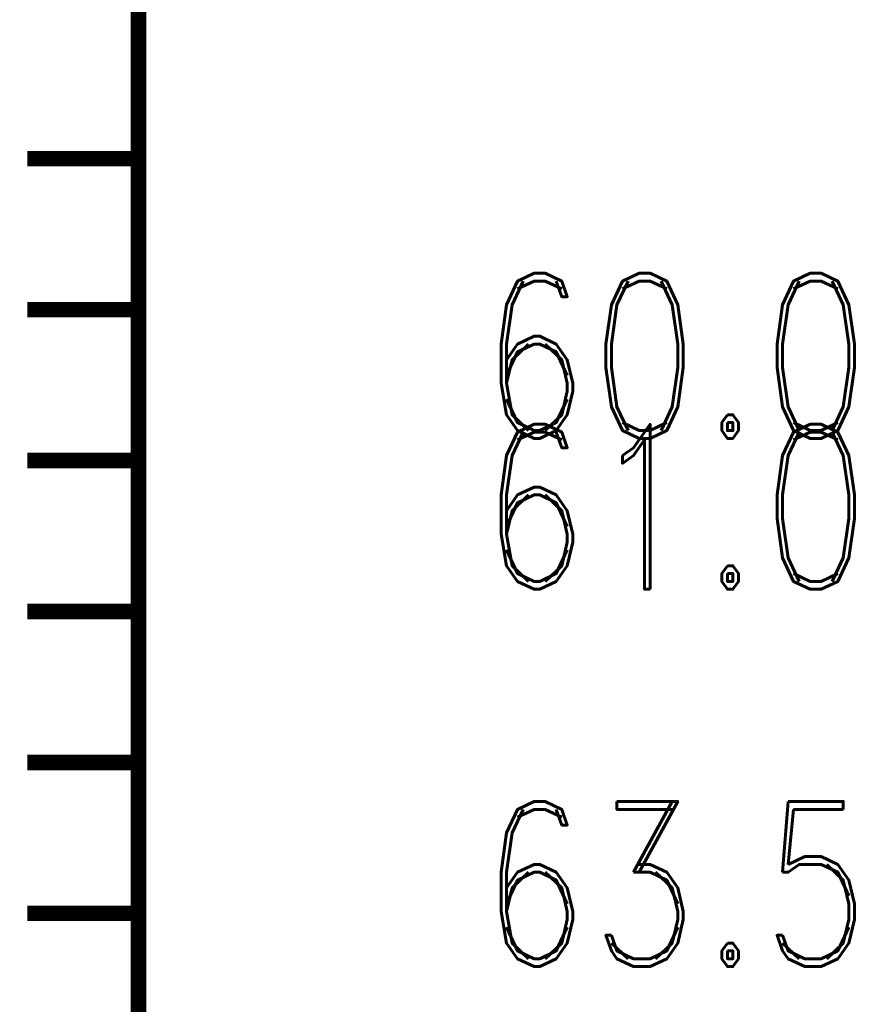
# Model space of a CAD drawing. Extents: x -2 to 113, y -136 to 16.
# Tile 28 of 256: x 6.35 to 11.93, y -89.24 to -82.72. Entities that reach past the tile are written whole.
import ezdxf
from ezdxf.enums import TextEntityAlignment as Align

# ---------------------------------------------------------------- set-up
doc = ezdxf.new("R2010")
doc.units = 0
doc.header["$MEASUREMENT"] = 0
doc.linetypes.add('SOLID', pattern=[0])
doc.layers.get('0').update_dxf_attribs({"linetype": 'SOLID'})
for name, color, linetype in [('1', 7, 'SOLID'), ('10', 7, 'SOLID'), ('11', 7, 'SOLID'), ('12', 7, 'SOLID'), ('13', 7, 'SOLID'), ('14', 7, 'SOLID'), ('15', 7, 'SOLID'), ('16', 7, 'SOLID'), ('17', 7, 'SOLID'), ('18', 7, 'SOLID'), ('19', 7, 'SOLID'), ('2', 7, 'SOLID'), ('20', 7, 'SOLID'), ('21', 7, 'SOLID'), ('22', 7, 'SOLID'), ('23', 7, 'SOLID'), ('24', 7, 'SOLID'), ('25', 7, 'SOLID'), ('26', 7, 'SOLID'), ('27', 7, 'SOLID'), ('28', 7, 'SOLID'), ('29', 7, 'SOLID'), ('3', 7, 'SOLID'), ('30', 7, 'SOLID'), ('31', 7, 'SOLID'), ('32', 7, 'SOLID'), ('33', 7, 'SOLID'), ('34', 7, 'SOLID'), ('35', 7, 'SOLID'), ('36', 7, 'SOLID'), ('37', 7, 'SOLID'), ('38', 7, 'SOLID'), ('39', 7, 'SOLID'), ('4', 7, 'SOLID'), ('40', 7, 'SOLID'), ('41', 7, 'SOLID'), ('42', 7, 'SOLID'), ('43', 7, 'SOLID'), ('44', 7, 'SOLID'), ('45', 7, 'SOLID'), ('46', 7, 'SOLID'), ('47', 7, 'SOLID'), ('48', 7, 'SOLID'), ('49', 7, 'SOLID'), ('5', 7, 'SOLID'), ('50', 7, 'SOLID'), ('51', 7, 'SOLID'), ('52', 7, 'SOLID'), ('53', 7, 'SOLID'), ('54', 7, 'SOLID'), ('55', 7, 'SOLID'), ('56', 7, 'SOLID'), ('57', 7, 'SOLID'), ('58', 7, 'SOLID'), ('59', 7, 'SOLID'), ('6', 7, 'SOLID'), ('60', 7, 'SOLID'), ('61', 7, 'SOLID'), ('62', 7, 'SOLID'), ('63', 7, 'SOLID'), ('64', 7, 'SOLID'), ('65', 7, 'SOLID'), ('66', 7, 'SOLID'), ('67', 7, 'SOLID'), ('68', 7, 'SOLID'), ('7', 7, 'SOLID'), ('8', 7, 'SOLID'), ('9', 7, 'SOLID')]:
    doc.layers.add(name, color=color, linetype=linetype)
doc.styles.add('ROMAND', font='romand', dxfattribs={"height": 1})

msp = doc.modelspace()

# ---------------------------------------------------------------- linework, layer by layer
at = {"color": 7, "linetype": 'SOLID', "const_width": 0.1029}
for points in [[(7.1354, -13.1385), (7.1354, -125.6385)], [(7.1354, -83.6385), (6.4001, -83.6385)], [(7.1354, -84.6385), (6.4001, -84.6385)], [(7.1354, -85.6385), (6.4001, -85.6385)], [(7.1354, -86.6385), (6.4001, -86.6385)], [(7.1354, -87.6385), (6.4001, -87.6385)], [(7.1354, -88.6385), (6.4001, -88.6385)]]:
    msp.add_lwpolyline(points, dxfattribs=at)
at = {"layer": '1', "color": 7, "linetype": 'SOLID', "const_width": 0.1029}
for points in [[(7.1354, -13.1385), (7.1354, -125.6385)], [(7.1354, -83.6385), (6.4001, -83.6385)], [(7.1354, -84.6385), (6.4001, -84.6385)], [(7.1354, -85.6385), (6.4001, -85.6385)], [(7.1354, -86.6385), (6.4001, -86.6385)], [(7.1354, -87.6385), (6.4001, -87.6385)], [(7.1354, -88.6385), (6.4001, -88.6385)]]:
    msp.add_lwpolyline(points, dxfattribs=at)
at = {"layer": '10', "color": 7, "linetype": 'SOLID', "const_width": 0.1029}
for points in [[(7.1354, -13.1385), (7.1354, -125.6385)], [(7.1354, -83.6385), (6.4001, -83.6385)], [(7.1354, -84.6385), (6.4001, -84.6385)], [(7.1354, -85.6385), (6.4001, -85.6385)], [(7.1354, -86.6385), (6.4001, -86.6385)], [(7.1354, -87.6385), (6.4001, -87.6385)], [(7.1354, -88.6385), (6.4001, -88.6385)]]:
    msp.add_lwpolyline(points, dxfattribs=at)
at = {"layer": '11', "color": 7, "linetype": 'SOLID', "const_width": 0.1029}
for points in [[(7.1354, -13.1385), (7.1354, -125.6385)], [(7.1354, -83.6385), (6.4001, -83.6385)], [(7.1354, -84.6385), (6.4001, -84.6385)], [(7.1354, -85.6385), (6.4001, -85.6385)], [(7.1354, -86.6385), (6.4001, -86.6385)], [(7.1354, -87.6385), (6.4001, -87.6385)], [(7.1354, -88.6385), (6.4001, -88.6385)]]:
    msp.add_lwpolyline(points, dxfattribs=at)
at = {"layer": '12', "color": 7, "linetype": 'SOLID', "const_width": 0.1029}
for points in [[(7.1354, -13.1385), (7.1354, -125.6385)], [(7.1354, -83.6385), (6.4001, -83.6385)], [(7.1354, -84.6385), (6.4001, -84.6385)], [(7.1354, -85.6385), (6.4001, -85.6385)], [(7.1354, -86.6385), (6.4001, -86.6385)], [(7.1354, -87.6385), (6.4001, -87.6385)], [(7.1354, -88.6385), (6.4001, -88.6385)]]:
    msp.add_lwpolyline(points, dxfattribs=at)
at = {"layer": '13', "color": 7, "linetype": 'SOLID', "const_width": 0.1029}
for points in [[(7.1354, -13.1385), (7.1354, -125.6385)], [(7.1354, -83.6385), (6.4001, -83.6385)], [(7.1354, -84.6385), (6.4001, -84.6385)], [(7.1354, -85.6385), (6.4001, -85.6385)], [(7.1354, -86.6385), (6.4001, -86.6385)], [(7.1354, -87.6385), (6.4001, -87.6385)], [(7.1354, -88.6385), (6.4001, -88.6385)]]:
    msp.add_lwpolyline(points, dxfattribs=at)
at = {"layer": '14', "color": 7, "linetype": 'SOLID', "const_width": 0.1029}
for points in [[(7.1354, -13.1385), (7.1354, -125.6385)], [(7.1354, -83.6385), (6.4001, -83.6385)], [(7.1354, -84.6385), (6.4001, -84.6385)], [(7.1354, -85.6385), (6.4001, -85.6385)], [(7.1354, -86.6385), (6.4001, -86.6385)], [(7.1354, -87.6385), (6.4001, -87.6385)], [(7.1354, -88.6385), (6.4001, -88.6385)]]:
    msp.add_lwpolyline(points, dxfattribs=at)
at = {"layer": '15', "color": 7, "linetype": 'SOLID', "const_width": 0.1029}
for points in [[(7.1354, -13.1385), (7.1354, -125.6385)], [(7.1354, -83.6385), (6.4001, -83.6385)], [(7.1354, -84.6385), (6.4001, -84.6385)], [(7.1354, -85.6385), (6.4001, -85.6385)], [(7.1354, -86.6385), (6.4001, -86.6385)], [(7.1354, -87.6385), (6.4001, -87.6385)], [(7.1354, -88.6385), (6.4001, -88.6385)]]:
    msp.add_lwpolyline(points, dxfattribs=at)
at = {"layer": '16', "color": 7, "linetype": 'SOLID', "const_width": 0.1029}
for points in [[(7.1354, -13.1385), (7.1354, -125.6385)], [(7.1354, -83.6385), (6.4001, -83.6385)], [(7.1354, -84.6385), (6.4001, -84.6385)], [(7.1354, -85.6385), (6.4001, -85.6385)], [(7.1354, -86.6385), (6.4001, -86.6385)], [(7.1354, -87.6385), (6.4001, -87.6385)], [(7.1354, -88.6385), (6.4001, -88.6385)]]:
    msp.add_lwpolyline(points, dxfattribs=at)
at = {"layer": '17', "color": 7, "linetype": 'SOLID', "const_width": 0.1029}
for points in [[(7.1354, -13.1385), (7.1354, -125.6385)], [(7.1354, -83.6385), (6.4001, -83.6385)], [(7.1354, -84.6385), (6.4001, -84.6385)], [(7.1354, -85.6385), (6.4001, -85.6385)], [(7.1354, -86.6385), (6.4001, -86.6385)], [(7.1354, -87.6385), (6.4001, -87.6385)], [(7.1354, -88.6385), (6.4001, -88.6385)]]:
    msp.add_lwpolyline(points, dxfattribs=at)
at = {"layer": '18', "color": 7, "linetype": 'SOLID', "const_width": 0.1029}
for points in [[(7.1354, -13.1385), (7.1354, -125.6385)], [(7.1354, -83.6385), (6.4001, -83.6385)], [(7.1354, -84.6385), (6.4001, -84.6385)], [(7.1354, -85.6385), (6.4001, -85.6385)], [(7.1354, -86.6385), (6.4001, -86.6385)], [(7.1354, -87.6385), (6.4001, -87.6385)], [(7.1354, -88.6385), (6.4001, -88.6385)]]:
    msp.add_lwpolyline(points, dxfattribs=at)
at = {"layer": '19', "color": 7, "linetype": 'SOLID', "const_width": 0.1029}
for points in [[(7.1354, -13.1385), (7.1354, -125.6385)], [(7.1354, -83.6385), (6.4001, -83.6385)], [(7.1354, -84.6385), (6.4001, -84.6385)], [(7.1354, -85.6385), (6.4001, -85.6385)], [(7.1354, -86.6385), (6.4001, -86.6385)], [(7.1354, -87.6385), (6.4001, -87.6385)], [(7.1354, -88.6385), (6.4001, -88.6385)]]:
    msp.add_lwpolyline(points, dxfattribs=at)
at = {"layer": '2', "color": 7, "linetype": 'SOLID', "const_width": 0.1029}
for points in [[(7.1354, -13.1385), (7.1354, -125.6385)], [(7.1354, -83.6385), (6.4001, -83.6385)], [(7.1354, -84.6385), (6.4001, -84.6385)], [(7.1354, -85.6385), (6.4001, -85.6385)], [(7.1354, -86.6385), (6.4001, -86.6385)], [(7.1354, -87.6385), (6.4001, -87.6385)], [(7.1354, -88.6385), (6.4001, -88.6385)]]:
    msp.add_lwpolyline(points, dxfattribs=at)
at = {"layer": '20', "color": 7, "linetype": 'SOLID', "const_width": 0.1029}
for points in [[(7.1354, -13.1385), (7.1354, -125.6385)], [(7.1354, -83.6385), (6.4001, -83.6385)], [(7.1354, -84.6385), (6.4001, -84.6385)], [(7.1354, -85.6385), (6.4001, -85.6385)], [(7.1354, -86.6385), (6.4001, -86.6385)], [(7.1354, -87.6385), (6.4001, -87.6385)], [(7.1354, -88.6385), (6.4001, -88.6385)]]:
    msp.add_lwpolyline(points, dxfattribs=at)
at = {"layer": '21', "color": 7, "linetype": 'SOLID', "const_width": 0.1029}
for points in [[(7.1354, -13.1385), (7.1354, -125.6385)], [(7.1354, -83.6385), (6.4001, -83.6385)], [(7.1354, -84.6385), (6.4001, -84.6385)], [(7.1354, -85.6385), (6.4001, -85.6385)], [(7.1354, -86.6385), (6.4001, -86.6385)], [(7.1354, -87.6385), (6.4001, -87.6385)], [(7.1354, -88.6385), (6.4001, -88.6385)]]:
    msp.add_lwpolyline(points, dxfattribs=at)
at = {"layer": '22', "color": 7, "linetype": 'SOLID', "const_width": 0.1029}
for points in [[(7.1354, -13.1385), (7.1354, -125.6385)], [(7.1354, -83.6385), (6.4001, -83.6385)], [(7.1354, -84.6385), (6.4001, -84.6385)], [(7.1354, -85.6385), (6.4001, -85.6385)], [(7.1354, -86.6385), (6.4001, -86.6385)], [(7.1354, -87.6385), (6.4001, -87.6385)], [(7.1354, -88.6385), (6.4001, -88.6385)]]:
    msp.add_lwpolyline(points, dxfattribs=at)
at = {"layer": '23', "color": 7, "linetype": 'SOLID', "const_width": 0.1029}
for points in [[(7.1354, -13.1385), (7.1354, -125.6385)], [(7.1354, -83.6385), (6.4001, -83.6385)], [(7.1354, -84.6385), (6.4001, -84.6385)], [(7.1354, -85.6385), (6.4001, -85.6385)], [(7.1354, -86.6385), (6.4001, -86.6385)], [(7.1354, -87.6385), (6.4001, -87.6385)], [(7.1354, -88.6385), (6.4001, -88.6385)]]:
    msp.add_lwpolyline(points, dxfattribs=at)
at = {"layer": '24', "color": 7, "linetype": 'SOLID', "const_width": 0.1029}
for points in [[(7.1354, -13.1385), (7.1354, -125.6385)], [(7.1354, -83.6385), (6.4001, -83.6385)], [(7.1354, -84.6385), (6.4001, -84.6385)], [(7.1354, -85.6385), (6.4001, -85.6385)], [(7.1354, -86.6385), (6.4001, -86.6385)], [(7.1354, -87.6385), (6.4001, -87.6385)], [(7.1354, -88.6385), (6.4001, -88.6385)]]:
    msp.add_lwpolyline(points, dxfattribs=at)
at = {"layer": '25', "color": 7, "linetype": 'SOLID', "const_width": 0.1029}
for points in [[(7.1354, -13.1385), (7.1354, -125.6385)], [(7.1354, -83.6385), (6.4001, -83.6385)], [(7.1354, -84.6385), (6.4001, -84.6385)], [(7.1354, -85.6385), (6.4001, -85.6385)], [(7.1354, -86.6385), (6.4001, -86.6385)], [(7.1354, -87.6385), (6.4001, -87.6385)], [(7.1354, -88.6385), (6.4001, -88.6385)]]:
    msp.add_lwpolyline(points, dxfattribs=at)
at = {"layer": '26', "color": 7, "linetype": 'SOLID', "const_width": 0.1029}
for points in [[(7.1354, -13.1385), (7.1354, -125.6385)], [(7.1354, -83.6385), (6.4001, -83.6385)], [(7.1354, -84.6385), (6.4001, -84.6385)], [(7.1354, -85.6385), (6.4001, -85.6385)], [(7.1354, -86.6385), (6.4001, -86.6385)], [(7.1354, -87.6385), (6.4001, -87.6385)], [(7.1354, -88.6385), (6.4001, -88.6385)]]:
    msp.add_lwpolyline(points, dxfattribs=at)
at = {"layer": '27', "color": 7, "linetype": 'SOLID', "const_width": 0.1029}
for points in [[(7.1354, -13.1385), (7.1354, -125.6385)], [(7.1354, -83.6385), (6.4001, -83.6385)], [(7.1354, -84.6385), (6.4001, -84.6385)], [(7.1354, -85.6385), (6.4001, -85.6385)], [(7.1354, -86.6385), (6.4001, -86.6385)], [(7.1354, -87.6385), (6.4001, -87.6385)], [(7.1354, -88.6385), (6.4001, -88.6385)]]:
    msp.add_lwpolyline(points, dxfattribs=at)
at = {"layer": '28', "color": 7, "linetype": 'SOLID', "const_width": 0.1029}
for points in [[(7.1354, -13.1385), (7.1354, -125.6385)], [(7.1354, -83.6385), (6.4001, -83.6385)], [(7.1354, -84.6385), (6.4001, -84.6385)], [(7.1354, -85.6385), (6.4001, -85.6385)], [(7.1354, -86.6385), (6.4001, -86.6385)], [(7.1354, -87.6385), (6.4001, -87.6385)], [(7.1354, -88.6385), (6.4001, -88.6385)]]:
    msp.add_lwpolyline(points, dxfattribs=at)
at = {"layer": '29', "color": 7, "linetype": 'SOLID', "const_width": 0.1029}
for points in [[(7.1354, -13.1385), (7.1354, -125.6385)], [(7.1354, -83.6385), (6.4001, -83.6385)], [(7.1354, -84.6385), (6.4001, -84.6385)], [(7.1354, -85.6385), (6.4001, -85.6385)], [(7.1354, -86.6385), (6.4001, -86.6385)], [(7.1354, -87.6385), (6.4001, -87.6385)], [(7.1354, -88.6385), (6.4001, -88.6385)]]:
    msp.add_lwpolyline(points, dxfattribs=at)
at = {"layer": '3', "color": 7, "linetype": 'SOLID', "const_width": 0.1029}
for points in [[(7.1354, -13.1385), (7.1354, -125.6385)], [(7.1354, -83.6385), (6.4001, -83.6385)], [(7.1354, -84.6385), (6.4001, -84.6385)], [(7.1354, -85.6385), (6.4001, -85.6385)], [(7.1354, -86.6385), (6.4001, -86.6385)], [(7.1354, -87.6385), (6.4001, -87.6385)], [(7.1354, -88.6385), (6.4001, -88.6385)]]:
    msp.add_lwpolyline(points, dxfattribs=at)
at = {"layer": '30', "color": 7, "linetype": 'SOLID', "const_width": 0.1029}
msp.add_lwpolyline([(7.1354, -13.1385), (7.1354, -125.6385)], dxfattribs=at)
at = {"layer": '31', "color": 7, "linetype": 'SOLID', "const_width": 0.1029}
msp.add_lwpolyline([(7.1354, -13.1385), (7.1354, -125.6385)], dxfattribs=at)
at = {"layer": '32', "color": 7, "linetype": 'SOLID', "const_width": 0.1029}
msp.add_lwpolyline([(7.1354, -13.1385), (7.1354, -125.6385)], dxfattribs=at)
at = {"layer": '33', "color": 7, "linetype": 'SOLID', "const_width": 0.1029}
msp.add_lwpolyline([(7.1354, -13.1385), (7.1354, -125.6385)], dxfattribs=at)
at = {"layer": '34', "color": 7, "linetype": 'SOLID', "const_width": 0.1029}
msp.add_lwpolyline([(7.1354, -13.1385), (7.1354, -125.6385)], dxfattribs=at)
at = {"layer": '35', "color": 7, "linetype": 'SOLID', "const_width": 0.1029}
msp.add_lwpolyline([(7.1354, -13.1385), (7.1354, -125.6385)], dxfattribs=at)
at = {"layer": '36', "color": 7, "linetype": 'SOLID', "const_width": 0.1029}
msp.add_lwpolyline([(7.1354, -13.1385), (7.1354, -125.6385)], dxfattribs=at)
at = {"layer": '37', "color": 7, "linetype": 'SOLID', "const_width": 0.1029}
msp.add_lwpolyline([(7.1354, -13.1385), (7.1354, -125.6385)], dxfattribs=at)
at = {"layer": '38', "color": 7, "linetype": 'SOLID', "const_width": 0.1029}
msp.add_lwpolyline([(7.1354, -13.1385), (7.1354, -125.6385)], dxfattribs=at)
at = {"layer": '39', "color": 7, "linetype": 'SOLID', "const_width": 0.1029}
for points in [[(7.1354, -13.1385), (7.1354, -125.6385)], [(7.1354, -83.6385), (6.4001, -83.6385)], [(7.1354, -84.6385), (6.4001, -84.6385)], [(7.1354, -85.6385), (6.4001, -85.6385)], [(7.1354, -86.6385), (6.4001, -86.6385)], [(7.1354, -87.6385), (6.4001, -87.6385)], [(7.1354, -88.6385), (6.4001, -88.6385)]]:
    msp.add_lwpolyline(points, dxfattribs=at)
at = {"layer": '4', "color": 7, "linetype": 'SOLID', "const_width": 0.1029}
for points in [[(7.1354, -13.1385), (7.1354, -125.6385)], [(7.1354, -83.6385), (6.4001, -83.6385)], [(7.1354, -84.6385), (6.4001, -84.6385)], [(7.1354, -85.6385), (6.4001, -85.6385)], [(7.1354, -86.6385), (6.4001, -86.6385)], [(7.1354, -87.6385), (6.4001, -87.6385)], [(7.1354, -88.6385), (6.4001, -88.6385)]]:
    msp.add_lwpolyline(points, dxfattribs=at)
at = {"layer": '40', "color": 7, "linetype": 'SOLID', "const_width": 0.1029}
for points in [[(7.1354, -13.1385), (7.1354, -125.6385)], [(7.1354, -83.6385), (6.4001, -83.6385)], [(7.1354, -84.6385), (6.4001, -84.6385)], [(7.1354, -85.6385), (6.4001, -85.6385)], [(7.1354, -86.6385), (6.4001, -86.6385)], [(7.1354, -87.6385), (6.4001, -87.6385)], [(7.1354, -88.6385), (6.4001, -88.6385)]]:
    msp.add_lwpolyline(points, dxfattribs=at)
at = {"layer": '41', "color": 7, "linetype": 'SOLID', "const_width": 0.1029}
for points in [[(7.1354, -13.1385), (7.1354, -125.6385)], [(7.1354, -83.6385), (6.4001, -83.6385)], [(7.1354, -84.6385), (6.4001, -84.6385)], [(7.1354, -85.6385), (6.4001, -85.6385)], [(7.1354, -86.6385), (6.4001, -86.6385)], [(7.1354, -87.6385), (6.4001, -87.6385)], [(7.1354, -88.6385), (6.4001, -88.6385)]]:
    msp.add_lwpolyline(points, dxfattribs=at)
at = {"layer": '42', "color": 7, "linetype": 'SOLID', "const_width": 0.1029}
for points in [[(7.1354, -13.1385), (7.1354, -125.6385)], [(7.1354, -83.6385), (6.4001, -83.6385)], [(7.1354, -84.6385), (6.4001, -84.6385)], [(7.1354, -85.6385), (6.4001, -85.6385)], [(7.1354, -86.6385), (6.4001, -86.6385)], [(7.1354, -87.6385), (6.4001, -87.6385)], [(7.1354, -88.6385), (6.4001, -88.6385)]]:
    msp.add_lwpolyline(points, dxfattribs=at)
at = {"layer": '43', "color": 7, "linetype": 'SOLID', "const_width": 0.1029}
for points in [[(7.1354, -13.1385), (7.1354, -125.6385)], [(7.1354, -83.6385), (6.4001, -83.6385)], [(7.1354, -84.6385), (6.4001, -84.6385)], [(7.1354, -85.6385), (6.4001, -85.6385)], [(7.1354, -86.6385), (6.4001, -86.6385)], [(7.1354, -87.6385), (6.4001, -87.6385)], [(7.1354, -88.6385), (6.4001, -88.6385)]]:
    msp.add_lwpolyline(points, dxfattribs=at)
at = {"layer": '44', "color": 7, "linetype": 'SOLID', "const_width": 0.1029}
for points in [[(7.1354, -13.1385), (7.1354, -125.6385)], [(7.1354, -83.6385), (6.4001, -83.6385)], [(7.1354, -84.6385), (6.4001, -84.6385)], [(7.1354, -85.6385), (6.4001, -85.6385)], [(7.1354, -86.6385), (6.4001, -86.6385)], [(7.1354, -87.6385), (6.4001, -87.6385)], [(7.1354, -88.6385), (6.4001, -88.6385)]]:
    msp.add_lwpolyline(points, dxfattribs=at)
at = {"layer": '45', "color": 7, "linetype": 'SOLID', "const_width": 0.1029}
for points in [[(7.1354, -13.1385), (7.1354, -125.6385)], [(7.1354, -83.6385), (6.4001, -83.6385)], [(7.1354, -84.6385), (6.4001, -84.6385)], [(7.1354, -85.6385), (6.4001, -85.6385)], [(7.1354, -86.6385), (6.4001, -86.6385)], [(7.1354, -87.6385), (6.4001, -87.6385)], [(7.1354, -88.6385), (6.4001, -88.6385)]]:
    msp.add_lwpolyline(points, dxfattribs=at)
at = {"layer": '46', "color": 7, "linetype": 'SOLID', "const_width": 0.1029}
for points in [[(7.1354, -13.1385), (7.1354, -125.6385)], [(7.1354, -83.6385), (6.4001, -83.6385)], [(7.1354, -84.6385), (6.4001, -84.6385)], [(7.1354, -85.6385), (6.4001, -85.6385)], [(7.1354, -86.6385), (6.4001, -86.6385)], [(7.1354, -87.6385), (6.4001, -87.6385)], [(7.1354, -88.6385), (6.4001, -88.6385)]]:
    msp.add_lwpolyline(points, dxfattribs=at)
at = {"layer": '47', "color": 7, "linetype": 'SOLID', "const_width": 0.1029}
for points in [[(7.1354, -13.1385), (7.1354, -125.6385)], [(7.1354, -83.6385), (6.4001, -83.6385)], [(7.1354, -84.6385), (6.4001, -84.6385)], [(7.1354, -85.6385), (6.4001, -85.6385)], [(7.1354, -86.6385), (6.4001, -86.6385)], [(7.1354, -87.6385), (6.4001, -87.6385)], [(7.1354, -88.6385), (6.4001, -88.6385)]]:
    msp.add_lwpolyline(points, dxfattribs=at)
at = {"layer": '48', "color": 7, "linetype": 'SOLID', "const_width": 0.1029}
for points in [[(7.1354, -13.1385), (7.1354, -125.6385)], [(7.1354, -83.6385), (6.4001, -83.6385)], [(7.1354, -84.6385), (6.4001, -84.6385)], [(7.1354, -85.6385), (6.4001, -85.6385)], [(7.1354, -86.6385), (6.4001, -86.6385)], [(7.1354, -87.6385), (6.4001, -87.6385)], [(7.1354, -88.6385), (6.4001, -88.6385)]]:
    msp.add_lwpolyline(points, dxfattribs=at)
at = {"layer": '49', "color": 7, "linetype": 'SOLID', "const_width": 0.1029}
for points in [[(7.1354, -13.1385), (7.1354, -125.6385)], [(7.1354, -83.6385), (6.4001, -83.6385)], [(7.1354, -84.6385), (6.4001, -84.6385)], [(7.1354, -85.6385), (6.4001, -85.6385)], [(7.1354, -86.6385), (6.4001, -86.6385)], [(7.1354, -87.6385), (6.4001, -87.6385)], [(7.1354, -88.6385), (6.4001, -88.6385)]]:
    msp.add_lwpolyline(points, dxfattribs=at)
at = {"layer": '5', "color": 7, "linetype": 'SOLID', "const_width": 0.1029}
for points in [[(7.1354, -13.1385), (7.1354, -125.6385)], [(7.1354, -83.6385), (6.4001, -83.6385)], [(7.1354, -84.6385), (6.4001, -84.6385)], [(7.1354, -85.6385), (6.4001, -85.6385)], [(7.1354, -86.6385), (6.4001, -86.6385)], [(7.1354, -87.6385), (6.4001, -87.6385)], [(7.1354, -88.6385), (6.4001, -88.6385)]]:
    msp.add_lwpolyline(points, dxfattribs=at)
at = {"layer": '50', "color": 7, "linetype": 'SOLID', "const_width": 0.1029}
for points in [[(7.1354, -13.1385), (7.1354, -125.6385)], [(7.1354, -83.6385), (6.4001, -83.6385)], [(7.1354, -84.6385), (6.4001, -84.6385)], [(7.1354, -85.6385), (6.4001, -85.6385)], [(7.1354, -86.6385), (6.4001, -86.6385)], [(7.1354, -87.6385), (6.4001, -87.6385)], [(7.1354, -88.6385), (6.4001, -88.6385)]]:
    msp.add_lwpolyline(points, dxfattribs=at)
at = {"layer": '51', "color": 7, "linetype": 'SOLID', "const_width": 0.1029}
for points in [[(7.1354, -13.1385), (7.1354, -125.6385)], [(7.1354, -83.6385), (6.4001, -83.6385)], [(7.1354, -84.6385), (6.4001, -84.6385)], [(7.1354, -85.6385), (6.4001, -85.6385)], [(7.1354, -86.6385), (6.4001, -86.6385)], [(7.1354, -87.6385), (6.4001, -87.6385)], [(7.1354, -88.6385), (6.4001, -88.6385)]]:
    msp.add_lwpolyline(points, dxfattribs=at)
at = {"layer": '52', "color": 7, "linetype": 'SOLID', "const_width": 0.1029}
for points in [[(7.1354, -13.1385), (7.1354, -125.6385)], [(7.1354, -83.6385), (6.4001, -83.6385)], [(7.1354, -84.6385), (6.4001, -84.6385)], [(7.1354, -85.6385), (6.4001, -85.6385)], [(7.1354, -86.6385), (6.4001, -86.6385)], [(7.1354, -87.6385), (6.4001, -87.6385)], [(7.1354, -88.6385), (6.4001, -88.6385)]]:
    msp.add_lwpolyline(points, dxfattribs=at)
at = {"layer": '53', "color": 7, "linetype": 'SOLID', "const_width": 0.1029}
for points in [[(7.1354, -13.1385), (7.1354, -125.6385)], [(7.1354, -83.6385), (6.4001, -83.6385)], [(7.1354, -84.6385), (6.4001, -84.6385)], [(7.1354, -85.6385), (6.4001, -85.6385)], [(7.1354, -86.6385), (6.4001, -86.6385)], [(7.1354, -87.6385), (6.4001, -87.6385)], [(7.1354, -88.6385), (6.4001, -88.6385)]]:
    msp.add_lwpolyline(points, dxfattribs=at)
at = {"layer": '54', "color": 7, "linetype": 'SOLID', "const_width": 0.1029}
for points in [[(7.1354, -13.1385), (7.1354, -125.6385)], [(7.1354, -83.6385), (6.4001, -83.6385)], [(7.1354, -84.6385), (6.4001, -84.6385)], [(7.1354, -85.6385), (6.4001, -85.6385)], [(7.1354, -86.6385), (6.4001, -86.6385)], [(7.1354, -87.6385), (6.4001, -87.6385)], [(7.1354, -88.6385), (6.4001, -88.6385)]]:
    msp.add_lwpolyline(points, dxfattribs=at)
at = {"layer": '55', "color": 7, "linetype": 'SOLID', "const_width": 0.1029}
for points in [[(7.1354, -13.1385), (7.1354, -125.6385)], [(7.1354, -83.6385), (6.4001, -83.6385)], [(7.1354, -84.6385), (6.4001, -84.6385)], [(7.1354, -85.6385), (6.4001, -85.6385)], [(7.1354, -86.6385), (6.4001, -86.6385)], [(7.1354, -87.6385), (6.4001, -87.6385)], [(7.1354, -88.6385), (6.4001, -88.6385)]]:
    msp.add_lwpolyline(points, dxfattribs=at)
at = {"layer": '56', "color": 7, "linetype": 'SOLID', "const_width": 0.1029}
for points in [[(7.1354, -13.1385), (7.1354, -125.6385)], [(7.1354, -83.6385), (6.4001, -83.6385)], [(7.1354, -84.6385), (6.4001, -84.6385)], [(7.1354, -85.6385), (6.4001, -85.6385)], [(7.1354, -86.6385), (6.4001, -86.6385)], [(7.1354, -87.6385), (6.4001, -87.6385)], [(7.1354, -88.6385), (6.4001, -88.6385)]]:
    msp.add_lwpolyline(points, dxfattribs=at)
at = {"layer": '57', "color": 7, "linetype": 'SOLID', "const_width": 0.1029}
for points in [[(7.1354, -13.1385), (7.1354, -125.6385)], [(7.1354, -83.6385), (6.4001, -83.6385)], [(7.1354, -84.6385), (6.4001, -84.6385)], [(7.1354, -85.6385), (6.4001, -85.6385)], [(7.1354, -86.6385), (6.4001, -86.6385)], [(7.1354, -87.6385), (6.4001, -87.6385)], [(7.1354, -88.6385), (6.4001, -88.6385)]]:
    msp.add_lwpolyline(points, dxfattribs=at)
at = {"layer": '58', "color": 7, "linetype": 'SOLID', "const_width": 0.1029}
for points in [[(7.1354, -13.1385), (7.1354, -125.6385)], [(7.1354, -83.6385), (6.4001, -83.6385)], [(7.1354, -84.6385), (6.4001, -84.6385)], [(7.1354, -85.6385), (6.4001, -85.6385)], [(7.1354, -86.6385), (6.4001, -86.6385)], [(7.1354, -87.6385), (6.4001, -87.6385)], [(7.1354, -88.6385), (6.4001, -88.6385)]]:
    msp.add_lwpolyline(points, dxfattribs=at)
at = {"layer": '59', "color": 7, "linetype": 'SOLID', "const_width": 0.1029}
for points in [[(7.1354, -13.1385), (7.1354, -125.6385)], [(7.1354, -83.6385), (6.4001, -83.6385)], [(7.1354, -84.6385), (6.4001, -84.6385)], [(7.1354, -85.6385), (6.4001, -85.6385)], [(7.1354, -86.6385), (6.4001, -86.6385)], [(7.1354, -87.6385), (6.4001, -87.6385)], [(7.1354, -88.6385), (6.4001, -88.6385)]]:
    msp.add_lwpolyline(points, dxfattribs=at)
at = {"layer": '6', "color": 7, "linetype": 'SOLID', "const_width": 0.1029}
for points in [[(7.1354, -13.1385), (7.1354, -125.6385)], [(7.1354, -83.6385), (6.4001, -83.6385)], [(7.1354, -84.6385), (6.4001, -84.6385)], [(7.1354, -85.6385), (6.4001, -85.6385)], [(7.1354, -86.6385), (6.4001, -86.6385)], [(7.1354, -87.6385), (6.4001, -87.6385)], [(7.1354, -88.6385), (6.4001, -88.6385)]]:
    msp.add_lwpolyline(points, dxfattribs=at)
at = {"layer": '60', "color": 7, "linetype": 'SOLID', "const_width": 0.1029}
for points in [[(7.1354, -13.1385), (7.1354, -125.6385)], [(7.1354, -83.6385), (6.4001, -83.6385)], [(7.1354, -84.6385), (6.4001, -84.6385)], [(7.1354, -85.6385), (6.4001, -85.6385)], [(7.1354, -86.6385), (6.4001, -86.6385)], [(7.1354, -87.6385), (6.4001, -87.6385)], [(7.1354, -88.6385), (6.4001, -88.6385)]]:
    msp.add_lwpolyline(points, dxfattribs=at)
at = {"layer": '61', "color": 7, "linetype": 'SOLID', "const_width": 0.1029}
for points in [[(7.1354, -13.1385), (7.1354, -125.6385)], [(7.1354, -83.6385), (6.4001, -83.6385)], [(7.1354, -84.6385), (6.4001, -84.6385)], [(7.1354, -85.6385), (6.4001, -85.6385)], [(7.1354, -86.6385), (6.4001, -86.6385)], [(7.1354, -87.6385), (6.4001, -87.6385)], [(7.1354, -88.6385), (6.4001, -88.6385)]]:
    msp.add_lwpolyline(points, dxfattribs=at)
at = {"layer": '62', "color": 7, "linetype": 'SOLID', "const_width": 0.1029}
for points in [[(7.1354, -13.1385), (7.1354, -125.6385)], [(7.1354, -83.6385), (6.4001, -83.6385)], [(7.1354, -84.6385), (6.4001, -84.6385)], [(7.1354, -85.6385), (6.4001, -85.6385)], [(7.1354, -86.6385), (6.4001, -86.6385)], [(7.1354, -87.6385), (6.4001, -87.6385)], [(7.1354, -88.6385), (6.4001, -88.6385)]]:
    msp.add_lwpolyline(points, dxfattribs=at)
at = {"layer": '63', "color": 7, "linetype": 'SOLID', "const_width": 0.1029}
for points in [[(7.1354, -13.1385), (7.1354, -125.6385)], [(7.1354, -83.6385), (6.4001, -83.6385)], [(7.1354, -84.6385), (6.4001, -84.6385)], [(7.1354, -85.6385), (6.4001, -85.6385)], [(7.1354, -86.6385), (6.4001, -86.6385)], [(7.1354, -87.6385), (6.4001, -87.6385)], [(7.1354, -88.6385), (6.4001, -88.6385)]]:
    msp.add_lwpolyline(points, dxfattribs=at)
at = {"layer": '64', "color": 7, "linetype": 'SOLID', "const_width": 0.1029}
for points in [[(7.1354, -13.1385), (7.1354, -125.6385)], [(7.1354, -83.6385), (6.4001, -83.6385)], [(7.1354, -84.6385), (6.4001, -84.6385)], [(7.1354, -85.6385), (6.4001, -85.6385)], [(7.1354, -86.6385), (6.4001, -86.6385)], [(7.1354, -87.6385), (6.4001, -87.6385)], [(7.1354, -88.6385), (6.4001, -88.6385)]]:
    msp.add_lwpolyline(points, dxfattribs=at)
at = {"layer": '65', "color": 7, "linetype": 'SOLID', "const_width": 0.1029}
for points in [[(7.1354, -13.1385), (7.1354, -125.6385)], [(7.1354, -83.6385), (6.4001, -83.6385)], [(7.1354, -84.6385), (6.4001, -84.6385)], [(7.1354, -85.6385), (6.4001, -85.6385)], [(7.1354, -86.6385), (6.4001, -86.6385)], [(7.1354, -87.6385), (6.4001, -87.6385)], [(7.1354, -88.6385), (6.4001, -88.6385)]]:
    msp.add_lwpolyline(points, dxfattribs=at)
at = {"layer": '66', "color": 7, "linetype": 'SOLID', "const_width": 0.1029}
for points in [[(7.1354, -13.1385), (7.1354, -125.6385)], [(7.1354, -83.6385), (6.4001, -83.6385)], [(7.1354, -84.6385), (6.4001, -84.6385)], [(7.1354, -85.6385), (6.4001, -85.6385)], [(7.1354, -86.6385), (6.4001, -86.6385)], [(7.1354, -87.6385), (6.4001, -87.6385)], [(7.1354, -88.6385), (6.4001, -88.6385)]]:
    msp.add_lwpolyline(points, dxfattribs=at)
at = {"layer": '67', "color": 7, "linetype": 'SOLID', "const_width": 0.1029}
for points in [[(7.1354, -13.1385), (7.1354, -125.6385)], [(7.1354, -83.6385), (6.4001, -83.6385)], [(7.1354, -84.6385), (6.4001, -84.6385)], [(7.1354, -85.6385), (6.4001, -85.6385)], [(7.1354, -86.6385), (6.4001, -86.6385)], [(7.1354, -87.6385), (6.4001, -87.6385)], [(7.1354, -88.6385), (6.4001, -88.6385)]]:
    msp.add_lwpolyline(points, dxfattribs=at)
at = {"layer": '68', "color": 7, "linetype": 'SOLID', "const_width": 0.1029}
for points in [[(7.1354, -13.1385), (7.1354, -125.6385)], [(7.1354, -83.6385), (6.4001, -83.6385)], [(7.1354, -84.6385), (6.4001, -84.6385)], [(7.1354, -85.6385), (6.4001, -85.6385)], [(7.1354, -86.6385), (6.4001, -86.6385)], [(7.1354, -87.6385), (6.4001, -87.6385)], [(7.1354, -88.6385), (6.4001, -88.6385)]]:
    msp.add_lwpolyline(points, dxfattribs=at)
at = {"layer": '7', "color": 7, "linetype": 'SOLID', "const_width": 0.1029}
for points in [[(7.1354, -13.1385), (7.1354, -125.6385)], [(7.1354, -83.6385), (6.4001, -83.6385)], [(7.1354, -84.6385), (6.4001, -84.6385)], [(7.1354, -85.6385), (6.4001, -85.6385)], [(7.1354, -86.6385), (6.4001, -86.6385)], [(7.1354, -87.6385), (6.4001, -87.6385)], [(7.1354, -88.6385), (6.4001, -88.6385)]]:
    msp.add_lwpolyline(points, dxfattribs=at)
at = {"layer": '8', "color": 7, "linetype": 'SOLID', "const_width": 0.1029}
for points in [[(7.1354, -13.1385), (7.1354, -125.6385)], [(7.1354, -83.6385), (6.4001, -83.6385)], [(7.1354, -84.6385), (6.4001, -84.6385)], [(7.1354, -85.6385), (6.4001, -85.6385)], [(7.1354, -86.6385), (6.4001, -86.6385)], [(7.1354, -87.6385), (6.4001, -87.6385)], [(7.1354, -88.6385), (6.4001, -88.6385)]]:
    msp.add_lwpolyline(points, dxfattribs=at)
at = {"layer": '9', "color": 7, "linetype": 'SOLID', "const_width": 0.1029}
for points in [[(7.1354, -13.1385), (7.1354, -125.6385)], [(7.1354, -83.6385), (6.4001, -83.6385)], [(7.1354, -84.6385), (6.4001, -84.6385)], [(7.1354, -85.6385), (6.4001, -85.6385)], [(7.1354, -86.6385), (6.4001, -86.6385)], [(7.1354, -87.6385), (6.4001, -87.6385)], [(7.1354, -88.6385), (6.4001, -88.6385)]]:
    msp.add_lwpolyline(points, dxfattribs=at)

# ---------------------------------------------------------------- texts
at = {"layer": '10', "color": 7, "style": 'ROMAND', "width": 0.78}
msp.add_text('60.0', height=1.09412, dxfattribs=at).set_placement((11.9884, -85.4915), align=Align.RIGHT)
at = {"layer": '20', "color": 7, "style": 'ROMAND', "width": 0.78}
msp.add_text('63.5', height=1.09412, dxfattribs=at).set_placement((11.9884, -88.9915), align=Align.RIGHT)
at = {"layer": '26', "color": 7, "style": 'ROMAND', "width": 0.78}
msp.add_text('61.0', height=1.09412, dxfattribs=at).set_placement((11.9884, -86.4915), align=Align.RIGHT)
at = {"layer": '30', "color": 7, "style": 'ROMAND', "width": 0.78}
msp.add_text('60.0', height=1.09412, dxfattribs=at).set_placement((11.9884, -85.4915), align=Align.RIGHT)
at = {"layer": '59', "color": 7, "style": 'ROMAND', "width": 0.78}
msp.add_text('60.0', height=1.09412, dxfattribs=at).set_placement((11.9884, -85.4915), align=Align.RIGHT)
at = {"layer": '61', "color": 7, "style": 'ROMAND', "width": 0.78}
msp.add_text('60.0', height=1.09412, dxfattribs=at).set_placement((11.9884, -85.4915), align=Align.RIGHT)
at = {"layer": '63', "color": 7, "style": 'ROMAND', "width": 0.78}
msp.add_text('60.0', height=1.09412, dxfattribs=at).set_placement((11.9884, -85.4915), align=Align.RIGHT)
at = {"layer": '8', "color": 7, "style": 'ROMAND', "width": 0.78}
msp.add_text('60.0', height=1.09412, dxfattribs=at).set_placement((11.9884, -85.4915), align=Align.RIGHT)

doc.saveas('drawing.dxf')
